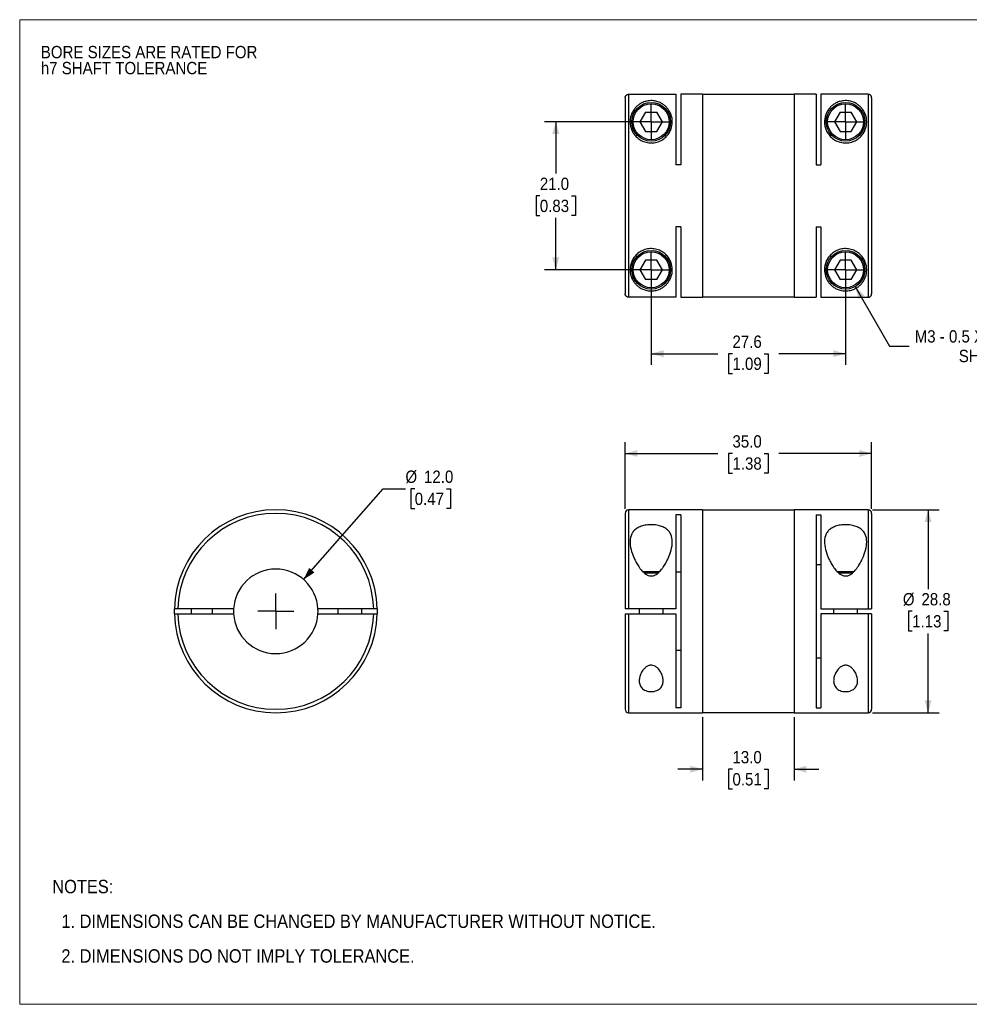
# Model space of a CAD drawing. Header units: millimetres. Extents: x 0 to 216, y 0 to 140.
# Tile 1 of 2: x 0 to 135, y 0 to 140. Entities that reach past the tile are written whole.
import ezdxf

# ---------------------------------------------------------------- set-up
doc = ezdxf.new("R2010")
doc.units = ezdxf.units.MM
doc.header["$LTSCALE"] = 0.5
doc.linetypes.add('SLD-Solid', pattern=[0])
doc.layers.add('SLD-0', color=7, linetype='SLD-Solid', lineweight=25)
doc.layers.add('TEXT', color=140, linetype='SLD-Solid', lineweight=25)
doc.styles.add('SLDTEXTSTYLE0', font='GOTHIC.TTF', dxfattribs={"width": 0.913})
doc.dimstyles.new('SLDDIMSTYLE0', dxfattribs={"dimtxt": 1.75, "dimasz": 1.75, "dimexe": 0, "dimexo": 0.0625, "dimgap": 0.4375, "dimtad": 0, "dimtih": 1, "dimtoh": 1, "dimdec": 1, "dimrnd": 1e-09, "dimzin": 4, "dimdsep": 46, "dimtxsty": 'SLDTEXTSTYLE0', "dimsah": 1, "dimcen": 0, "dimadec": 0, "dimazin": 1, "dimtfac": 1, "dimtdec": 1, "dimtofl": 0, "dimtmove": 0, "dimatfit": 3, "dimfxl": 0, "dimfrac": 2, "dimtolj": 1, "dimtzin": 12, "dimarcsym": 0})
doc.dimstyles.new('SLDDIMSTYLE1', dxfattribs={"dimtxt": 1.75, "dimasz": 1.75, "dimexe": 0, "dimexo": 0.0625, "dimgap": 0.4375, "dimtad": 0, "dimtih": 1, "dimtoh": 1, "dimdec": 1, "dimrnd": 1e-09, "dimzin": 4, "dimdsep": 46, "dimtxsty": 'SLDTEXTSTYLE0', "dimsah": 1, "dimcen": 0.09, "dimadec": 0, "dimazin": 1, "dimtfac": 1, "dimtdec": 1, "dimtmove": 0, "dimatfit": 0, "dimfxl": 0, "dimfrac": 2, "dimtolj": 1, "dimtzin": 12, "dimarcsym": 0})
doc.dimstyles.new('SLDDIMSTYLE2', dxfattribs={"dimtxt": 1.75, "dimasz": 1.75, "dimexe": 0, "dimexo": 0.0625, "dimgap": 0.4375, "dimtad": 0, "dimtih": 1, "dimtoh": 1, "dimdec": 1, "dimrnd": 1e-09, "dimzin": 4, "dimdsep": 46, "dimtxsty": 'SLDTEXTSTYLE0', "dimsah": 1, "dimcen": 0.09, "dimadec": 0, "dimazin": 1, "dimtfac": 1, "dimtdec": 1, "dimtofl": 0, "dimtmove": 0, "dimatfit": 3, "dimfxl": 0, "dimfrac": 2, "dimtolj": 1, "dimtzin": 12, "dimarcsym": 0})
doc.dimstyles.new('SLDDIMSTYLE3', dxfattribs={"dimtxt": 1.75, "dimasz": 1.75, "dimexe": 0, "dimexo": 0.0625, "dimgap": 0.4375, "dimtad": 0, "dimtih": 1, "dimtoh": 1, "dimdec": 1, "dimrnd": 1e-09, "dimzin": 12, "dimdsep": 46, "dimtxsty": 'SLDTEXTSTYLE0', "dimsah": 1, "dimcen": 0.09, "dimadec": 0, "dimazin": 3, "dimtfac": 1, "dimtdec": 1, "dimtofl": 0, "dimtmove": 0, "dimatfit": 3, "dimfxl": 0, "dimfrac": 2, "dimtolj": 1, "dimtzin": 12, "dimarcsym": 0})
doc.dimstyles.new('SLDDIMSTYLE4', dxfattribs={"dimtxt": 1.75, "dimasz": 1.75, "dimexe": 0, "dimexo": 0.0625, "dimgap": 0.4375, "dimtad": 0, "dimtih": 1, "dimtoh": 1, "dimdec": 1, "dimrnd": 1e-09, "dimzin": 12, "dimdsep": 46, "dimtxsty": 'SLDTEXTSTYLE0', "dimsah": 1, "dimcen": 0, "dimadec": 0, "dimazin": 3, "dimtfac": 1, "dimtdec": 1, "dimtofl": 0, "dimtmove": 0, "dimatfit": 3, "dimfxl": 0, "dimfrac": 2, "dimtolj": 1, "dimtzin": 12, "dimarcsym": 0})

# ---------------------------------------------------------------- blocks, each defined once
blk = doc.blocks.new('Block2')
at = {"color": 7, "linetype": 'SLD-Solid', "lineweight": 18}
for p, q in [((0, 139.7), (215.9, 139.7)), ((0, 139.7), (0, 0)), ((215.9, 139.7), (215.9, 0)), ((0, 0), (215.9, 0))]:
    blk.add_line(p, q, dxfattribs=at)
blk = doc.blocks.new('SW_NOTE_0_2')
at = {"layer": 'SLD-0', "color": 0, "char_height": 1.75, "attachment_point": 1, "style": 'SLDTEXTSTYLE0'}
for s, insert in [('BORE SIZES ARE RATED FOR ', (0, 2.24)), ('h7 SHAFT TOLERANCE', (0, -0.03))]:
    blk.add_mtext(s, dxfattribs=dict(at, insert=insert))
blk = doc.blocks.new('SW_NOTE_0_3')
at = {"layer": 'TEXT', "color": 0, "char_height": 1.905, "attachment_point": 1, "style": 'SLDTEXTSTYLE0'}
for s, insert in [('NOTES:', (0, 2.43)), ('  1. DIMENSIONS CAN BE CHANGED BY MANUFACTURER WITHOUT NOTICE.', (0, -2.49)), ('  2. DIMENSIONS DO NOT IMPLY TOLERANCE.', (0, -7.42))]:
    blk.add_mtext(s, dxfattribs=dict(at, insert=insert))
blk = doc.blocks.new('_D')
at = {"layer": 'SLD-0'}
for p, q in [((40.31, 60.27), (51.59, 73.14)), ((51.59, 73.14), (54.76, 73.14)), ((56.08, 73.14), (55.55, 73.14)), ((55.55, 73.14), (55.55, 70.36)), ((60.61, 73.14), (61.14, 73.14)), ((61.14, 73.14), (61.14, 70.36)), ((55.55, 70.36), (56.08, 70.36)), ((61.14, 70.36), (60.61, 70.36))]:
    blk.add_line(p, q, dxfattribs=at)
blk.add_solid([(40.31, 60.27), (41.84, 61.26), (41.09, 61.92)], dxfattribs=at)
at = {"layer": 'SLD-0', "char_height": 1.75, "attachment_point": 1, "style": 'SLDTEXTSTYLE0'}
for s, insert in [('%%c', (54.76, 75.73)), ('12.0', (57.4, 75.73)), ('0.47', (56.08, 72.59))]:
    blk.add_mtext(s, dxfattribs=dict(at, insert=insert))
blk = doc.blocks.new('SW_CENTERMARKSYMBOL_0')
at = {"layer": 'SLD-0', "color": 0}
for q in [(0, 2.54), (-2.54, 0), (0, -2.54), (2.54, 0)]:
    blk.add_line((0, 0), q, dxfattribs=at)
blk = doc.blocks.new('_D_1')
at = {"layer": 'SLD-0'}
for p, q in [((96.95, 40.72), (96.95, 31.77)), ((109.95, 40.72), (109.95, 31.77)), ((96.95, 33.36), (93.45, 33.36)), ((101.19, 33.35), (100.65, 33.35)), ((100.65, 33.35), (100.65, 30.57)), ((105.71, 33.35), (106.25, 33.35)), ((106.25, 33.35), (106.25, 30.57)), ((109.95, 33.36), (113.45, 33.36)), ((100.65, 30.57), (101.19, 30.57)), ((106.25, 30.57), (105.71, 30.57))]:
    blk.add_line(p, q, dxfattribs=at)
for points in [[(96.95, 33.36), (95.2, 33.86), (95.2, 32.86)], [(109.95, 33.36), (111.7, 32.86), (111.7, 33.86)]]:
    blk.add_solid(points, dxfattribs=at)
at = {"layer": 'SLD-0', "char_height": 1.75, "attachment_point": 1, "style": 'SLDTEXTSTYLE0'}
for s, insert in [('13.0', (101.19, 35.94)), ('0.51', (101.19, 32.8))]:
    blk.add_mtext(s, dxfattribs=dict(at, insert=insert))
blk = doc.blocks.new('_D_2')
at = {"layer": 'SLD-0'}
for p, q in [((85.95, 70.29), (85.95, 79.75)), ((120.95, 70.29), (120.95, 79.75)), ((85.95, 78.16), (99.12, 78.16)), ((101.19, 78.15), (100.65, 78.15)), ((100.65, 78.15), (100.65, 75.37)), ((105.71, 78.15), (106.25, 78.15)), ((106.25, 78.15), (106.25, 75.37)), ((120.95, 78.16), (107.78, 78.16)), ((100.65, 75.37), (101.19, 75.37)), ((106.25, 75.37), (105.71, 75.37))]:
    blk.add_line(p, q, dxfattribs=at)
for points in [[(85.95, 78.16), (87.7, 77.66), (87.7, 78.66)], [(120.95, 78.16), (119.2, 78.66), (119.2, 77.66)]]:
    blk.add_solid(points, dxfattribs=at)
at = {"layer": 'SLD-0', "char_height": 1.75, "attachment_point": 1, "style": 'SLDTEXTSTYLE0'}
for s, insert in [('35.0', (101.19, 80.74)), ('1.38', (101.19, 77.6))]:
    blk.add_mtext(s, dxfattribs=dict(at, insert=insert))
blk = doc.blocks.new('_D_3')
at = {"layer": 'SLD-0'}
for p, q in [((121.09, 70.16), (130.55, 70.16)), ((128.96, 70.16), (128.96, 58.89)), ((126.7, 55.76), (126.16, 55.76)), ((126.16, 55.76), (126.16, 52.98)), ((131.22, 55.76), (131.76, 55.76)), ((131.76, 55.76), (131.76, 52.98)), ((126.16, 52.98), (126.7, 52.98)), ((128.96, 41.36), (128.96, 52.63)), ((131.76, 52.98), (131.22, 52.98)), ((121.09, 41.36), (130.55, 41.36))]:
    blk.add_line(p, q, dxfattribs=at)
for points in [[(128.96, 70.16), (128.46, 68.41), (129.46, 68.41)], [(128.96, 41.36), (129.46, 43.11), (128.46, 43.11)]]:
    blk.add_solid(points, dxfattribs=at)
at = {"layer": 'SLD-0', "char_height": 1.75, "attachment_point": 1, "style": 'SLDTEXTSTYLE0'}
for s, insert in [('%%c', (125.38, 58.35)), ('28.8', (128.02, 58.35)), ('1.13', (126.7, 55.22))]:
    blk.add_mtext(s, dxfattribs=dict(at, insert=insert))
blk = doc.blocks.new('_D_5')
at = {"layer": 'SLD-0'}
for p, q in [((89.02, 125.22), (74.51, 125.22)), ((76.1, 125.22), (76.1, 117.86)), ((73.84, 114.7), (73.31, 114.7)), ((73.31, 114.7), (73.31, 111.92)), ((78.36, 114.7), (78.9, 114.7)), ((78.9, 114.7), (78.9, 111.92)), ((73.31, 111.92), (73.84, 111.92)), ((78.9, 111.92), (78.36, 111.92)), ((76.1, 104.22), (76.1, 111.57)), ((89.02, 104.22), (74.51, 104.22))]:
    blk.add_line(p, q, dxfattribs=at)
for points in [[(76.1, 125.22), (75.6, 123.47), (76.6, 123.47)], [(76.1, 104.22), (76.6, 105.97), (75.6, 105.97)]]:
    blk.add_solid(points, dxfattribs=at)
at = {"layer": 'SLD-0', "char_height": 1.75, "attachment_point": 1, "style": 'SLDTEXTSTYLE0'}
for s, insert in [('21.0', (73.84, 117.29)), ('0.83', (73.84, 114.16))]:
    blk.add_mtext(s, dxfattribs=dict(at, insert=insert))
blk = doc.blocks.new('_D_6')
at = {"layer": 'SLD-0'}
for p, q in [((89.65, 103.58), (89.65, 90.72)), ((117.25, 103.58), (117.25, 90.72)), ((89.65, 92.31), (99.12, 92.31)), ((101.19, 92.3), (100.65, 92.3)), ((100.65, 92.3), (100.65, 89.52)), ((105.71, 92.3), (106.25, 92.3)), ((106.25, 92.3), (106.25, 89.52)), ((117.25, 92.31), (107.78, 92.31)), ((100.65, 89.52), (101.19, 89.52)), ((106.25, 89.52), (105.71, 89.52))]:
    blk.add_line(p, q, dxfattribs=at)
for points in [[(89.65, 92.31), (91.4, 91.81), (91.4, 92.81)], [(117.25, 92.31), (115.5, 92.81), (115.5, 91.81)]]:
    blk.add_solid(points, dxfattribs=at)
at = {"layer": 'SLD-0', "char_height": 1.75, "attachment_point": 1, "style": 'SLDTEXTSTYLE0'}
for s, insert in [('27.6', (101.19, 94.89)), ('1.09', (101.19, 91.76))]:
    blk.add_mtext(s, dxfattribs=dict(at, insert=insert))
blk = doc.blocks.new('_D_7')
at = {"layer": 'SLD-0'}
for p, q in [((118.63, 101.83), (123.49, 93.4)), ((123.49, 93.4), (126.27, 93.4))]:
    blk.add_line(p, q, dxfattribs=at)
blk.add_solid([(118.63, 101.83), (119.07, 100.07), (119.93, 100.57)], dxfattribs=at)
at = {"layer": 'SLD-0', "char_height": 1.75, "attachment_point": 1, "style": 'SLDTEXTSTYLE0'}
for s, insert in [('M3 - 0.5 X 10MM', (127.06, 95.64)), ('SHCS', (133.32, 92.86))]:
    blk.add_mtext(s, dxfattribs=dict(at, insert=insert))
blk = doc.blocks.new('SW_CENTERMARKSYMBOL_2')
at = {"layer": 'SLD-0', "color": 0}
for q in [(0, 2.54), (-2.54, 0), (0, -2.54), (2.54, 0)]:
    blk.add_line((0, 0), q, dxfattribs=at)
blk = doc.blocks.new('SW_CENTERMARKSYMBOL_3')
at = {"layer": 'SLD-0', "color": 0}
for q in [(0, 2.54), (-2.54, 0), (0, -2.54), (2.54, 0)]:
    blk.add_line((0, 0), q, dxfattribs=at)
blk = doc.blocks.new('SW_CENTERMARKSYMBOL_4')
at = {"layer": 'SLD-0', "color": 0}
for q in [(0, 2.54), (-2.54, 0), (0, -2.54), (2.54, 0)]:
    blk.add_line((0, 0), q, dxfattribs=at)
blk = doc.blocks.new('SW_CENTERMARKSYMBOL_5')
at = {"layer": 'SLD-0', "color": 0}
for q in [(0, 2.54), (-2.54, 0), (0, -2.54), (2.54, 0)]:
    blk.add_line((0, 0), q, dxfattribs=at)

msp = doc.modelspace()

# ---------------------------------------------------------------- linework, layer by layer
for p, q in [((85.95, 128.61), (85.95, 100.82)), ((86.45, 129.11), (86.45, 100.32)), ((86.45, 129.11), (93.15, 129.11)), ((93.15, 129.11), (93.15, 119.11)), ((96.95, 129.12), (93.85, 129.12)), ((93.85, 129.12), (93.85, 119.11)), ((96.95, 129.12), (96.95, 100.32)), ((109.95, 129.07), (96.95, 129.07)), ((113.05, 129.12), (109.95, 129.12)), ((109.95, 129.12), (109.95, 100.32)), ((113.05, 129.12), (113.05, 119.11)), ((113.75, 129.11), (113.75, 119.11)), ((120.45, 129.11), (113.75, 129.11)), ((120.45, 129.11), (120.45, 100.32)), ((120.95, 128.61), (120.95, 100.82)), ((88.86, 126.59), (88.06, 125.22)), ((88.86, 126.59), (90.44, 126.59)), ((91.24, 125.22), (90.44, 126.59)), ((116.46, 126.59), (115.66, 125.22)), ((116.46, 126.59), (118.04, 126.59)), ((118.84, 125.22), (118.04, 126.59)), ((88.06, 125.22), (88.86, 123.84)), ((90.44, 123.84), (91.24, 125.22)), ((115.66, 125.22), (116.46, 123.84)), ((118.04, 123.84), (118.84, 125.22)), ((88.86, 123.84), (90.44, 123.84)), ((116.46, 123.84), (118.04, 123.84)), ((93.85, 119.11), (93.15, 119.11)), ((113.05, 119.11), (113.75, 119.11)), ((93.85, 110.32), (93.15, 110.32)), ((93.15, 110.32), (93.15, 100.32)), ((93.85, 110.32), (93.85, 100.32)), ((113.05, 110.32), (113.75, 110.32)), ((113.05, 110.32), (113.05, 100.32)), ((113.75, 110.32), (113.75, 100.32)), ((88.86, 105.59), (88.06, 104.22)), ((90.44, 105.59), (88.86, 105.59)), ((91.24, 104.22), (90.44, 105.59)), ((116.46, 105.59), (115.66, 104.22)), ((118.04, 105.59), (116.46, 105.59)), ((118.84, 104.22), (118.04, 105.59)), ((88.06, 104.22), (88.86, 102.84)), ((90.44, 102.84), (91.24, 104.22)), ((115.66, 104.22), (116.46, 102.84)), ((118.04, 102.84), (118.84, 104.22)), ((90.44, 102.84), (88.86, 102.84)), ((118.04, 102.84), (116.46, 102.84)), ((93.15, 100.32), (86.45, 100.32)), ((93.85, 100.32), (96.95, 100.32)), ((96.95, 100.37), (109.95, 100.37)), ((109.95, 100.32), (113.05, 100.32)), ((113.75, 100.32), (120.45, 100.32)), ((96.95, 70.16), (86.45, 70.16)), ((86.45, 70.16), (86.45, 56.11)), ((96.95, 70.16), (96.95, 41.36)), ((109.95, 70.11), (96.95, 70.11)), ((120.45, 70.16), (109.95, 70.16)), ((109.95, 70.16), (109.95, 41.36)), ((120.45, 70.16), (120.45, 56.11)), ((85.95, 69.66), (85.95, 56.11)), ((93.85, 69.47), (93.15, 69.47)), ((93.15, 69.47), (93.15, 56.11)), ((93.85, 69.47), (93.85, 42.05)), ((113.05, 69.47), (113.75, 69.47)), ((113.05, 69.47), (113.05, 42.05)), ((113.75, 69.47), (113.75, 56.11)), ((120.95, 69.66), (120.95, 56.11)), ((113.75, 62.34), (113.05, 62.34)), ((90.82, 61.36), (88.48, 61.36)), ((90.59, 61.16), (88.71, 61.16)), ((93.15, 61.34), (93.85, 61.34)), ((118.42, 61.36), (116.08, 61.36)), ((118.19, 61.16), (116.31, 61.16)), ((21.96, 55.41), (21.96, 56.11)), ((30.37, 56.11), (22.46, 56.11)), ((24.36, 56.11), (24.36, 55.41)), ((27.36, 55.41), (27.36, 56.11)), ((50.26, 56.11), (42.35, 56.11)), ((45.16, 56.11), (45.16, 55.41)), ((48.56, 55.41), (48.56, 56.11)), ((50.76, 56.11), (50.76, 55.41)), ((93.15, 56.11), (86.45, 56.11)), ((87.95, 56.11), (87.95, 55.41)), ((91.35, 55.41), (91.35, 56.11)), ((113.75, 56.11), (120.45, 56.11)), ((115.55, 56.11), (115.55, 55.41)), ((118.95, 55.41), (118.95, 56.11)), ((22.46, 55.41), (30.37, 55.41)), ((42.35, 55.41), (50.26, 55.41)), ((85.95, 55.41), (85.95, 41.86)), ((86.45, 55.41), (93.15, 55.41)), ((86.45, 55.41), (86.45, 41.36)), ((93.15, 55.41), (93.15, 42.05)), ((113.75, 55.41), (113.75, 42.05)), ((120.45, 55.41), (113.75, 55.41)), ((120.45, 55.41), (120.45, 41.36)), ((120.95, 55.41), (120.95, 41.86)), ((93.85, 50.18), (93.15, 50.18)), ((113.05, 49.18), (113.75, 49.18)), ((93.85, 42.05), (93.15, 42.05)), ((113.05, 42.05), (113.75, 42.05)), ((86.45, 41.36), (96.95, 41.36)), ((96.95, 41.41), (109.95, 41.41)), ((109.95, 41.36), (120.45, 41.36))]:
    msp.add_line(p, q)
at = {"flags": 128}
for points in [[(30.37, 56.11), (30.36, 55.76), (30.37, 55.41)], [(42.35, 55.41), (42.36, 55.76), (42.35, 56.11)]]:
    msp.add_lwpolyline(points, dxfattribs=at)
for centre, radius in [((89.65, 125.22), 2.75), ((89.65, 125.22), 2.55), ((117.25, 125.22), 2.75), ((117.25, 125.22), 2.55), ((89.65, 104.22), 2.75), ((89.65, 104.22), 2.55), ((117.25, 104.22), 2.75), ((117.25, 104.22), 2.55)]:
    msp.add_circle(centre, radius)
for centre, radius, start, end in [((36.36, 55.76), 14.4, 1.3927, 178.6073), ((86.45, 69.66), 0.5, 90, 180), ((120.45, 69.66), 0.5, 0, 90), ((36.36, 55.76), 13.9, 1.4429, 178.5571), ((36.36, 55.76), 6, 3.3442, 176.6558), ((36.36, 55.76), 14.4, 181.3927, 358.6073), ((36.36, 55.76), 13.9, 181.4429, 358.5571), ((36.36, 55.76), 6, 183.3442, 356.6558), ((86.45, 41.86), 0.5, 180, 270), ((120.45, 41.86), 0.5, 270, 0)]:
    msp.add_arc(centre, radius, start, end)
for points, knots in [([(85.95, 128.61), (85.95, 128.63), (85.95, 128.68), (85.97, 128.74), (85.99, 128.81), (86.03, 128.89), (86.09, 128.97), (86.17, 129.03), (86.26, 129.08), (86.35, 129.11), (86.42, 129.11), (86.45, 129.11)], [0, 0, 0, 0, 0.0824008, 0.1652583, 0.2499862, 0.3741461, 0.5000461, 0.6230375, 0.7502156, 0.8750464, 1, 1, 1, 1]), ([(120.95, 128.61), (120.95, 128.64), (120.95, 128.68), (120.93, 128.75), (120.91, 128.82), (120.88, 128.88), (120.84, 128.93), (120.8, 128.98), (120.75, 129.01), (120.7, 129.05), (120.65, 129.07), (120.6, 129.09), (120.55, 129.1), (120.5, 129.11), (120.47, 129.11), (120.45, 129.11)], [0, 0, 0, 0, 0.093176, 0.183643, 0.271402, 0.356453, 0.438795, 0.518428, 0.595352, 0.669567, 0.741072, 0.809868, 0.875954, 0.939332, 1, 1, 1, 1]), ([(92.65, 125.22), (92.65, 124.86), (92.56, 124.3), (92.18, 123.56), (91.75, 123.03), (91.18, 122.6), (90.48, 122.3), (89.71, 122.18), (88.93, 122.27), (88.22, 122.54), (87.63, 122.96), (87.18, 123.48), (86.77, 124.22), (86.59, 125.16), (86.75, 126.16), (87.11, 126.87), (87.51, 127.34), (87.82, 127.6), (88.09, 127.78), (88.33, 127.91), (88.59, 128.02), (88.88, 128.12), (89.21, 128.19), (89.59, 128.22), (89.98, 128.21), (90.32, 128.15), (90.63, 128.06), (90.9, 127.95), (91.14, 127.82), (91.42, 127.65), (91.74, 127.39), (92.15, 126.92), (92.53, 126.23), (92.65, 125.57), (92.65, 125.22)], [0, 0, 0, 0, 0.062331, 0.093569, 0.124903, 0.156184, 0.187314, 0.218584, 0.249897, 0.281236, 0.312595, 0.343953, 0.375276, 0.437574, 0.499883, 0.56222, 0.594122, 0.624405, 0.640696, 0.655782, 0.672457, 0.687166, 0.703813, 0.71858, 0.733534, 0.750026, 0.764694, 0.781447, 0.796489, 0.812849, 0.843082, 0.875204, 0.937529, 1, 1, 1, 1]), ([(120.25, 125.22), (120.25, 124.86), (120.16, 124.3), (119.78, 123.56), (119.35, 123.03), (118.78, 122.6), (118.08, 122.3), (117.31, 122.18), (116.53, 122.27), (115.82, 122.54), (115.23, 122.96), (114.78, 123.48), (114.37, 124.22), (114.19, 125.16), (114.35, 126.16), (114.71, 126.87), (115.11, 127.34), (115.42, 127.6), (115.69, 127.78), (115.93, 127.91), (116.19, 128.02), (116.48, 128.12), (116.81, 128.19), (117.19, 128.22), (117.58, 128.21), (117.92, 128.15), (118.23, 128.06), (118.5, 127.95), (118.74, 127.82), (119.02, 127.65), (119.34, 127.39), (119.75, 126.92), (120.13, 126.23), (120.25, 125.57), (120.25, 125.22)], [0, 0, 0, 0, 0.062331, 0.093569, 0.124903, 0.156184, 0.187314, 0.218584, 0.249897, 0.281236, 0.312595, 0.343953, 0.375276, 0.437574, 0.499883, 0.56222, 0.594122, 0.624405, 0.640696, 0.655782, 0.672457, 0.687166, 0.703813, 0.71858, 0.733534, 0.750026, 0.764694, 0.781447, 0.796489, 0.812849, 0.843082, 0.875204, 0.937529, 1, 1, 1, 1]), ([(92.65, 104.22), (92.65, 103.86), (92.53, 103.21), (92.15, 102.51), (91.74, 102.04), (91.43, 101.79), (91.15, 101.61), (90.9, 101.48), (90.64, 101.38), (90.33, 101.29), (89.99, 101.23), (89.6, 101.21), (89.22, 101.24), (88.89, 101.31), (88.59, 101.4), (88.34, 101.51), (88.1, 101.64), (87.82, 101.83), (87.52, 102.09), (87.11, 102.56), (86.75, 103.26), (86.59, 104.26), (86.77, 105.21), (87.17, 105.95), (87.62, 106.46), (88.21, 106.88), (88.92, 107.16), (89.7, 107.25), (90.47, 107.14), (91.17, 106.84), (91.74, 106.4), (92.18, 105.88), (92.56, 105.13), (92.65, 104.57), (92.65, 104.22)], [0, 0, 0, 0, 0.0621774, 0.1245576, 0.1566682, 0.1869081, 0.2031849, 0.2181663, 0.2349146, 0.2495908, 0.266066, 0.2809824, 0.2957537, 0.312387, 0.3270847, 0.3437627, 0.3588089, 0.3750692, 0.4054768, 0.4375446, 0.4997923, 0.5621241, 0.6244327, 0.6557758, 0.6870083, 0.7181971, 0.7494845, 0.7807633, 0.8120685, 0.8433929, 0.8747496, 0.9061484, 0.9375546, 1, 1, 1, 1]), ([(120.25, 104.22), (120.25, 103.86), (120.13, 103.21), (119.75, 102.51), (119.34, 102.04), (119.03, 101.79), (118.75, 101.61), (118.5, 101.48), (118.24, 101.38), (117.93, 101.29), (117.59, 101.23), (117.2, 101.21), (116.82, 101.24), (116.49, 101.31), (116.19, 101.4), (115.94, 101.51), (115.7, 101.64), (115.42, 101.83), (115.12, 102.09), (114.71, 102.56), (114.35, 103.26), (114.19, 104.26), (114.37, 105.21), (114.77, 105.95), (115.22, 106.46), (115.81, 106.88), (116.52, 107.16), (117.3, 107.25), (118.07, 107.14), (118.77, 106.84), (119.34, 106.4), (119.78, 105.88), (120.16, 105.13), (120.25, 104.57), (120.25, 104.22)], [0, 0, 0, 0, 0.062177, 0.124558, 0.156668, 0.186908, 0.203185, 0.218166, 0.234915, 0.249591, 0.266066, 0.280982, 0.295754, 0.312387, 0.327085, 0.343763, 0.358809, 0.375069, 0.405477, 0.437545, 0.499792, 0.562124, 0.624433, 0.655776, 0.687008, 0.718197, 0.749485, 0.780763, 0.812069, 0.843393, 0.87475, 0.906148, 0.937555, 1, 1, 1, 1]), ([(86.45, 100.32), (86.43, 100.32), (86.39, 100.32), (86.32, 100.34), (86.25, 100.36), (86.17, 100.4), (86.1, 100.46), (86.03, 100.54), (85.99, 100.63), (85.96, 100.72), (85.95, 100.79), (85.95, 100.82)], [0, 0, 0, 0, 0.082022, 0.164795, 0.249732, 0.374189, 0.499753, 0.622473, 0.749595, 0.87481, 1, 1, 1, 1]), ([(120.45, 100.32), (120.47, 100.32), (120.52, 100.32), (120.59, 100.34), (120.67, 100.37), (120.74, 100.41), (120.81, 100.46), (120.87, 100.54), (120.91, 100.62), (120.94, 100.72), (120.95, 100.78), (120.95, 100.82)], [0, 0, 0, 0, 0.0885262, 0.1827009, 0.2825236, 0.3879935, 0.4991095, 0.61587, 0.7382733, 0.8663174, 1, 1, 1, 1]), ([(92.65, 65.61), (92.65, 65.24), (92.53, 64.46), (92.15, 63.43), (91.74, 62.61), (91.43, 62.11), (91.15, 61.73), (90.9, 61.44), (90.64, 61.19), (90.33, 60.96), (89.99, 60.8), (89.6, 60.75), (89.22, 60.83), (88.89, 61.01), (88.59, 61.25), (88.34, 61.51), (88.1, 61.8), (87.82, 62.19), (87.52, 62.69), (87.11, 63.51), (86.75, 64.54), (86.59, 65.71), (86.77, 66.59), (87.17, 67.19), (87.62, 67.56), (88.21, 67.84), (88.92, 68.02), (89.7, 68.07), (90.47, 68), (91.17, 67.82), (91.74, 67.52), (92.18, 67.14), (92.56, 66.53), (92.65, 65.99), (92.65, 65.61)], [0, 0, 0, 0, 0.0621774, 0.1245576, 0.1566682, 0.1869081, 0.2031849, 0.2181663, 0.2349146, 0.2495908, 0.266066, 0.2809824, 0.2957537, 0.312387, 0.3270847, 0.3437627, 0.3588089, 0.3750692, 0.4054768, 0.4375446, 0.4997923, 0.5621241, 0.6244327, 0.6557758, 0.6870083, 0.7181971, 0.7494845, 0.7807633, 0.8120685, 0.8433929, 0.8747496, 0.9061484, 0.9375546, 1, 1, 1, 1]), ([(120.25, 65.61), (120.25, 65.24), (120.13, 64.46), (119.75, 63.43), (119.34, 62.61), (119.03, 62.11), (118.75, 61.73), (118.5, 61.44), (118.24, 61.19), (117.93, 60.96), (117.59, 60.8), (117.2, 60.75), (116.82, 60.83), (116.49, 61.01), (116.19, 61.25), (115.94, 61.51), (115.7, 61.8), (115.42, 62.19), (115.12, 62.69), (114.71, 63.51), (114.35, 64.54), (114.19, 65.71), (114.37, 66.59), (114.77, 67.19), (115.22, 67.56), (115.81, 67.84), (116.52, 68.02), (117.3, 68.07), (118.07, 68), (118.77, 67.82), (119.34, 67.52), (119.78, 67.14), (120.16, 66.53), (120.25, 65.99), (120.25, 65.61)], [0, 0, 0, 0, 0.062177, 0.124558, 0.156668, 0.186908, 0.203185, 0.218166, 0.234915, 0.249591, 0.266066, 0.280982, 0.295754, 0.312387, 0.327085, 0.343763, 0.358809, 0.375069, 0.405477, 0.437545, 0.499792, 0.562124, 0.624433, 0.655776, 0.687008, 0.718197, 0.749485, 0.780763, 0.812069, 0.843393, 0.87475, 0.906148, 0.937555, 1, 1, 1, 1]), ([(22.46, 56.11), (22.44, 56.11), (22.4, 56.11), (22.34, 56.11), (22.26, 56.11), (22.19, 56.11), (22.11, 56.11), (22.05, 56.11), (22, 56.11), (21.97, 56.11), (21.97, 56.11), (21.96, 56.11)], [0, 0, 0, 0, 0.0824008, 0.1652583, 0.2499862, 0.3741461, 0.5000461, 0.6230375, 0.7502156, 0.8750464, 1, 1, 1, 1]), ([(50.76, 56.11), (50.76, 56.11), (50.75, 56.11), (50.74, 56.11), (50.72, 56.11), (50.67, 56.11), (50.61, 56.11), (50.54, 56.11), (50.45, 56.11), (50.35, 56.11), (50.29, 56.11), (50.26, 56.11)], [0, 0, 0, 0, 0.082022, 0.164795, 0.249732, 0.374189, 0.499753, 0.622473, 0.749595, 0.87481, 1, 1, 1, 1]), ([(86.45, 56.11), (86.43, 56.11), (86.39, 56.11), (86.32, 56.11), (86.25, 56.11), (86.17, 56.11), (86.1, 56.11), (86.03, 56.11), (85.99, 56.11), (85.96, 56.11), (85.95, 56.11), (85.95, 56.11)], [0, 0, 0, 0, 0.082022, 0.164795, 0.249732, 0.374189, 0.499753, 0.622473, 0.749595, 0.87481, 1, 1, 1, 1]), ([(120.45, 56.11), (120.47, 56.11), (120.52, 56.11), (120.59, 56.11), (120.67, 56.11), (120.74, 56.11), (120.81, 56.11), (120.87, 56.11), (120.91, 56.11), (120.94, 56.11), (120.95, 56.11), (120.95, 56.11)], [0, 0, 0, 0, 0.0885262, 0.1827009, 0.2825236, 0.3879935, 0.4991095, 0.61587, 0.7382733, 0.8663174, 1, 1, 1, 1]), ([(21.96, 55.41), (21.97, 55.41), (21.97, 55.41), (21.98, 55.41), (22.01, 55.41), (22.05, 55.41), (22.11, 55.41), (22.18, 55.41), (22.27, 55.41), (22.37, 55.41), (22.43, 55.41), (22.46, 55.41)], [0, 0, 0, 0, 0.082045, 0.164921, 0.250042, 0.374855, 0.500612, 0.6233, 0.750655, 0.875494, 1, 1, 1, 1]), ([(50.26, 55.41), (50.28, 55.41), (50.32, 55.41), (50.38, 55.41), (50.46, 55.41), (50.53, 55.41), (50.61, 55.41), (50.67, 55.41), (50.72, 55.41), (50.75, 55.41), (50.75, 55.41), (50.76, 55.41)], [0, 0, 0, 0, 0.082035, 0.164766, 0.249601, 0.374082, 0.499794, 0.622658, 0.749934, 0.875006, 1, 1, 1, 1]), ([(85.95, 55.41), (85.95, 55.41), (85.95, 55.41), (85.97, 55.41), (85.99, 55.41), (86.03, 55.41), (86.09, 55.41), (86.17, 55.41), (86.26, 55.41), (86.35, 55.41), (86.42, 55.41), (86.45, 55.41)], [0, 0, 0, 0, 0.082035, 0.164766, 0.249601, 0.374082, 0.499794, 0.622658, 0.749934, 0.875006, 1, 1, 1, 1]), ([(120.95, 55.41), (120.95, 55.41), (120.95, 55.41), (120.93, 55.41), (120.91, 55.41), (120.88, 55.41), (120.84, 55.41), (120.8, 55.41), (120.75, 55.41), (120.7, 55.41), (120.65, 55.41), (120.6, 55.41), (120.55, 55.41), (120.5, 55.41), (120.47, 55.41), (120.45, 55.41)], [0, 0, 0, 0, 0.093176, 0.183643, 0.271402, 0.356453, 0.438795, 0.518428, 0.595352, 0.669567, 0.741072, 0.809868, 0.875954, 0.939332, 1, 1, 1, 1]), ([(91.35, 45.91), (91.35, 45.7), (91.3, 45.4), (91.12, 45.04), (90.91, 44.8), (90.64, 44.6), (90.29, 44.44), (89.89, 44.36), (89.46, 44.36), (89.06, 44.43), (88.7, 44.58), (88.42, 44.77), (88.13, 45.09), (87.95, 45.56), (87.94, 46.18), (88.11, 46.81), (88.4, 47.33), (88.73, 47.71), (89.04, 47.95), (89.35, 48.08), (89.63, 48.12), (89.91, 48.09), (90.24, 47.97), (90.65, 47.65), (91.02, 47.16), (91.29, 46.53), (91.35, 46.11), (91.35, 45.91)], [0, 0, 0, 0, 0.062148, 0.09433, 0.124751, 0.156944, 0.187447, 0.218637, 0.249893, 0.281264, 0.312661, 0.343114, 0.375401, 0.437749, 0.499998, 0.562425, 0.624785, 0.658051, 0.687478, 0.718793, 0.734541, 0.75022, 0.781578, 0.812915, 0.875288, 0.937399, 1, 1, 1, 1]), ([(117.25, 48.11), (117.32, 48.11), (117.46, 48.1), (117.73, 48.02), (118.02, 47.84), (118.3, 47.58), (118.59, 47.19), (118.84, 46.67), (118.98, 46.04), (118.93, 45.43), (118.7, 44.98), (118.37, 44.68), (118.06, 44.51), (117.67, 44.39), (117.25, 44.35), (116.83, 44.39), (116.45, 44.5), (116.13, 44.68), (115.81, 44.98), (115.57, 45.43), (115.53, 46.04), (115.66, 46.67), (115.91, 47.19), (116.2, 47.58), (116.48, 47.84), (116.77, 48.02), (117.04, 48.1), (117.18, 48.11), (117.25, 48.11)], [0, 0, 0, 0, 0.015418, 0.031441, 0.06276, 0.094106, 0.125328, 0.187565, 0.250032, 0.312319, 0.374626, 0.405996, 0.437275, 0.468448, 0.499758, 0.531104, 0.562499, 0.593915, 0.62516, 0.68751, 0.74987, 0.812281, 0.8745, 0.905887, 0.937283, 0.968603, 0.984339, 1, 1, 1, 1])]:
    msp.add_open_spline(points, degree=3, knots=knots)

# ---------------------------------------------------------------- block references
at = {"color": 7, "linetype": 'Continuous'}
msp.add_blockref('Block2', (0, 0), dxfattribs=at)
at = {"layer": 'SLD-0'}
for name, p in [('SW_NOTE_0_2', (3, 133.74)), ('SW_CENTERMARKSYMBOL_5', (89.65, 125.22)), ('SW_CENTERMARKSYMBOL_2', (117.25, 125.22)), ('SW_CENTERMARKSYMBOL_3', (89.65, 104.22)), ('SW_CENTERMARKSYMBOL_4', (117.25, 104.22)), ('SW_CENTERMARKSYMBOL_0', (36.36, 55.76))]:
    msp.add_blockref(name, p, dxfattribs=at)
at = {"layer": 'TEXT'}
msp.add_blockref('SW_NOTE_0_3', (4.63, 15.23), dxfattribs=at)

# ---------------------------------------------------------------- dimensions: what is measured, and where the dimension line sits
at = {"layer": 'SLD-0'}
for base, p1, p2, angle, picture, middle in [((76.1, 104.22), (89.65, 125.22), (89.65, 104.22), 90, '_D_5', (76.1, 114.72)), ((120.95, 78.16), (85.95, 69.66), (120.95, 69.66), 0, '_D_2', (103.45, 78.16))]:
    dim = msp.add_linear_dim(base=base, p1=p1, p2=p2, angle=angle, dimstyle='SLDDIMSTYLE2', dxfattribs=at)
    dim.commit()
    dim.dimension.update_dxf_attribs({"geometry": picture, "text_midpoint": middle, "dimtype": 160})
dim = msp.add_diameter_dim_2p(p1=(115.88, 106.6), p2=(118.63, 101.83), text='M3 - 0.5 X 10MM\\PSHCS', dimstyle='SLDDIMSTYLE4', override={"dimpost": '<>'}, dxfattribs=at)
dim.commit()
dim.dimension.update_dxf_attribs({"geometry": '_D_7', "text_midpoint": (136.23, 93.4), "dimtype": 163})
for base, p1, p2, dimstyle, picture, middle in [((117.25, 92.31), (89.65, 104.22), (117.25, 104.22), 'SLDDIMSTYLE3', '_D_6', (103.45, 92.31)), ((109.95, 33.36), (96.95, 41.36), (109.95, 41.36), 'SLDDIMSTYLE1', '_D_1', (103.45, 33.36))]:
    dim = msp.add_linear_dim(base=base, p1=p1, p2=p2, dimstyle=dimstyle, dxfattribs=at)
    dim.commit()
    dim.dimension.update_dxf_attribs({"geometry": picture, "text_midpoint": middle, "dimtype": 160})
dim = msp.add_diameter_dim_2p(p1=(32.41, 51.25), p2=(40.31, 60.27), dimstyle='SLDDIMSTYLE0', dxfattribs=at)
dim.commit()
dim.dimension.update_dxf_attribs({"geometry": '_D', "text_midpoint": (58.34, 73.14), "dimtype": 163})
dim = msp.add_linear_dim(base=(128.96, 41.36), p1=(120.45, 70.16), p2=(120.45, 41.36), angle=90, text='%%c<>', dimstyle='SLDDIMSTYLE3', dxfattribs=at)
dim.commit()
dim.dimension.update_dxf_attribs({"geometry": '_D_3', "text_midpoint": (128.96, 55.76), "dimtype": 160})

doc.saveas('drawing.dxf')
